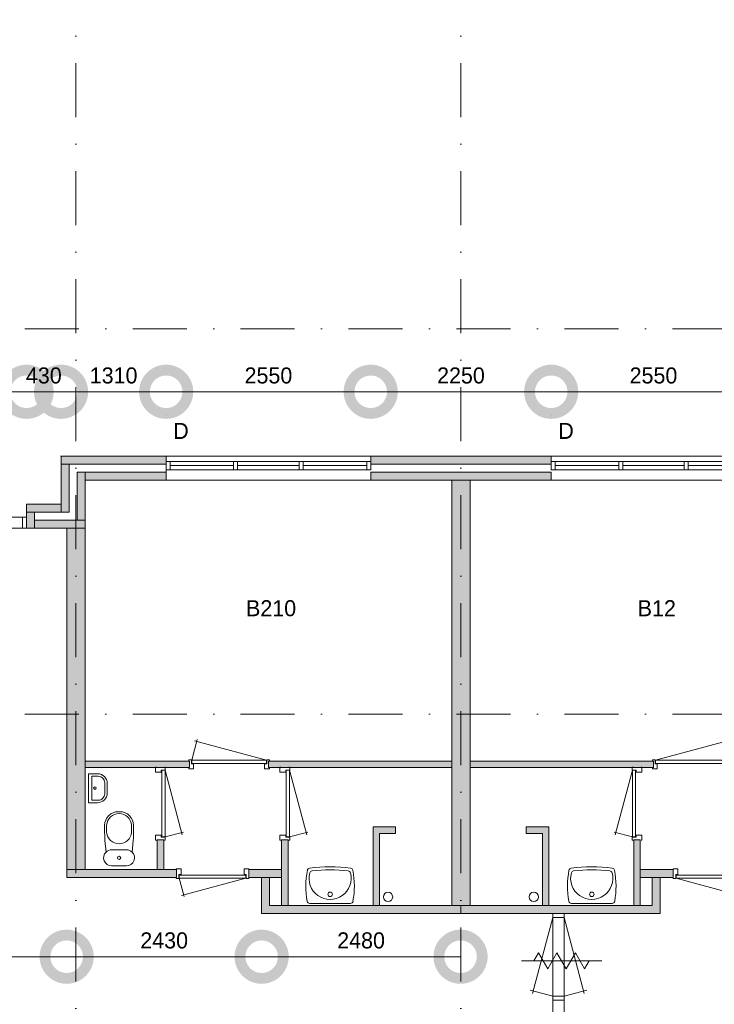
# Model space of a CAD drawing. Header units: millimetres. Extents: x -8493 to 75607, y -19302 to 56340.
# Tile 23 of 40: x 13149 to 21809, y 9078 to 21343. Entities that reach past the tile are written whole.
import ezdxf
from ezdxf.enums import TextEntityAlignment as Align

# ---------------------------------------------------------------- set-up
doc = ezdxf.new("R2010")
doc.units = ezdxf.units.MM
doc.header["$PDMODE"] = 3
doc.header["$PDSIZE"] = 1
doc.linetypes.add('DGN1', pattern=[504.6, 0, -504.6])
doc.linetypes.add('DGN4', pattern=[1345.6, 672.8, -336.4, 0, -336.4])
for name, color, linetype in [('12', 7, 'Continuous'), ('16', 7, 'Continuous'), ('17', 7, 'Continuous'), ('30', 7, 'Continuous'), ('31', 7, 'Continuous'), ('32', 7, 'Continuous'), ('33', 7, 'Continuous'), ('40', 7, 'Continuous'), ('48', 7, 'Continuous'), ('56', 7, 'Continuous'), ('58', 7, 'Continuous'), ('62', 7, 'Continuous')]:
    doc.layers.add(name, color=color, linetype=linetype)
doc.styles.add('dgn003', font='dgn003.shx')
doc.styles.get("Standard").update_dxf_attribs({"font": 'arial.ttf'})
doc.dimstyles.get("Standard").update_dxf_attribs({"dimtxt": 0.18, "dimasz": 0.18, "dimexe": 0.18, "dimexo": 0.0625, "dimgap": 0.09, "dimtad": 0, "dimtih": 1, "dimtoh": 1, "dimdec": 4, "dimzin": 0, "dimdsep": 46, "dimtxsty": 'Standard', "dimcen": 0.09, "dimadec": 0, "dimazin": 0, "dimtfac": 1, "dimtdec": 4, "dimtofl": 0, "dimtmove": 0, "dimatfit": 3, "dimfxl": 1, "dimtolj": 1, "dimtzin": 0, "dimarcsym": 0})

# ---------------------------------------------------------------- blocks, each defined once
blk = doc.blocks.new('830R1033')
at = {"layer": '33', "color": 1, "linetype": 'Continuous', "lineweight": 0}
for p, q in [((-108, 868), (-322.82, 66.28)), ((-108, 38), (-336.87, 99.32))]:
    blk.add_line(p, q, dxfattribs=at)
at = {"layer": '33', "color": 92, "linetype": 'Continuous', "lineweight": 13, "true_color": 0x00e100, "flags": 128}
for points in [[(-100, 906), (-111, 906), (-111, 871), (-61, 871), (-61, 846), (11, 846), (11, 906), (0, 906)], [(-100, 0), (-111, 0), (-111, 35), (-61, 35), (-61, 60), (11, 60), (11, 0), (0, 0)]]:
    blk.add_lwpolyline(points, dxfattribs=at)
at = {"layer": '33', "color": 2, "linetype": 'Continuous', "lineweight": 13, "true_color": 0xf0f000, "flags": 128}
blk.add_lwpolyline([(-108, 868), (-108, 38), (-68, 38), (-68, 868), (-108, 868)], dxfattribs=at)
blk = doc.blocks.new('930L0911')
at = {"layer": '33', "color": 1, "linetype": 'Continuous', "lineweight": 0}
for p, q in [((38, 98), (936.31, 338.7)), ((968, 98), (899.56, 353.44))]:
    blk.add_line(p, q, dxfattribs=at)
at = {"layer": '33', "color": 92, "linetype": 'Continuous', "lineweight": 13, "true_color": 0x00e100, "flags": 128}
for points in [[(0, 90), (0, 101), (35, 101), (35, 51), (60, 51), (60, -11), (0, -11), (0, 0)], [(1006, 90), (1006, 101), (971, 101), (971, 51), (946, 51), (946, -11), (1006, -11), (1006, 0)]]:
    blk.add_lwpolyline(points, dxfattribs=at)
at = {"layer": '33', "color": 2, "linetype": 'Continuous', "lineweight": 13, "true_color": 0xf0f000, "flags": 128}
blk.add_lwpolyline([(968, 98), (38, 98), (38, 58), (968, 58), (968, 98)], dxfattribs=at)
blk = doc.blocks.new('WT0111')
at = {"layer": '40', "color": 7, "linetype": 'Continuous', "lineweight": 0}
blk.add_line((-253, 20), (253, 20), dxfattribs=at)
at = {"layer": '40', "color": 7, "linetype": 'Continuous', "lineweight": 0, "flags": 128}
for points in [[(-286, 47, -0.090801), (-284, 432)], [(-284, 432, -0.328769), (-256, 459)], [(254, 401, -1.30637), (-254, 401)], [(-256, 459, -0.059915), (256, 459)], [(-254, 401, -0.309671), (-226, 425)], [(-226, 425, -0.052773), (226, 425)], [(226, 425, -0.309671), (254, 401)], [(256, 459, -0.328769), (284, 432)], [(284, 432, -0.090801), (286, 47)], [(-253, 20, -0.363957), (-286, 47)], [(286, 47, -0.363957), (253, 20)]]:
    blk.add_lwpolyline(points, format="xyb", dxfattribs=at)
at = {"layer": '40', "color": 7, "linetype": 'Continuous', "lineweight": 0}
blk.add_circle((0, 133), 28.1, dxfattribs=at)
blk = doc.blocks.new('830R1035')
at = {"layer": '33', "color": 1, "linetype": 'Continuous', "lineweight": 0}
for p, q in [((-868, -108), (-66.28, -322.82)), ((-38, -108), (-99.32, -336.87))]:
    blk.add_line(p, q, dxfattribs=at)
at = {"layer": '33', "color": 92, "linetype": 'Continuous', "lineweight": 13, "true_color": 0x00e100, "flags": 128}
for points in [[(-906, -100), (-906, -111), (-871, -111), (-871, -61), (-846, -61), (-846, 11), (-906, 11), (-906, 0)], [(0, -100), (0, -111), (-35, -111), (-35, -61), (-60, -61), (-60, 11), (0, 11), (0, 0)]]:
    blk.add_lwpolyline(points, dxfattribs=at)
at = {"layer": '33', "color": 2, "linetype": 'Continuous', "lineweight": 13, "true_color": 0xf0f000, "flags": 128}
blk.add_lwpolyline([(-868, -108), (-38, -108), (-38, -68), (-868, -68), (-868, -108)], dxfattribs=at)
blk = doc.blocks.new('830R1036')
at = {"layer": '33', "color": 1, "linetype": 'Continuous', "lineweight": 0}
for p, q in [((108, 868), (322.82, 66.28)), ((108, 38), (336.87, 99.32))]:
    blk.add_line(p, q, dxfattribs=at)
at = {"layer": '33', "color": 92, "linetype": 'Continuous', "lineweight": 13, "true_color": 0x00e100, "flags": 128}
for points in [[(100, 906), (111, 906), (111, 871), (61, 871), (61, 846), (-11, 846), (-11, 906), (0, 906)], [(100, 0), (111, 0), (111, 35), (61, 35), (61, 60), (-11, 60), (-11, 0), (0, 0)]]:
    blk.add_lwpolyline(points, dxfattribs=at)
at = {"layer": '33', "color": 2, "linetype": 'Continuous', "lineweight": 13, "true_color": 0xf0f000, "flags": 128}
blk.add_lwpolyline([(108, 868), (108, 38), (68, 38), (68, 868), (108, 868)], dxfattribs=at)
blk = doc.blocks.new('930L0912')
at = {"layer": '33', "color": 1, "linetype": 'Continuous', "lineweight": 0}
for p, q in [((-968, 98), (-899.56, 353.44)), ((-38, 98), (-936.31, 338.7))]:
    blk.add_line(p, q, dxfattribs=at)
at = {"layer": '33', "color": 92, "linetype": 'Continuous', "lineweight": 13, "true_color": 0x00e100, "flags": 128}
for points in [[(-1006, 90), (-1006, 101), (-971, 101), (-971, 51), (-946, 51), (-946, -11), (-1006, -11), (-1006, 0)], [(0, 90), (0, 101), (-35, 101), (-35, 51), (-60, 51), (-60, -11), (0, -11), (0, 0)]]:
    blk.add_lwpolyline(points, dxfattribs=at)
at = {"layer": '33', "color": 2, "linetype": 'Continuous', "lineweight": 13, "true_color": 0xf0f000, "flags": 128}
blk.add_lwpolyline([(-968, 98), (-38, 98), (-38, 58), (-968, 58), (-968, 98)], dxfattribs=at)
blk = doc.blocks.new('830R1037')
at = {"layer": '33', "color": 1, "linetype": 'Continuous', "lineweight": 0}
for p, q in [((108, 868), (322.82, 66.28)), ((108, 38), (336.87, 99.32))]:
    blk.add_line(p, q, dxfattribs=at)
at = {"layer": '33', "color": 92, "linetype": 'Continuous', "lineweight": 13, "true_color": 0x00e100, "flags": 128}
for points in [[(100, 906), (111, 906), (111, 871), (61, 871), (61, 846), (-11, 846), (-11, 906), (0, 906)], [(100, 0), (111, 0), (111, 35), (61, 35), (61, 60), (-11, 60), (-11, 0), (0, 0)]]:
    blk.add_lwpolyline(points, dxfattribs=at)
at = {"layer": '33', "color": 2, "linetype": 'Continuous', "lineweight": 13, "true_color": 0xf0f000, "flags": 128}
blk.add_lwpolyline([(108, 868), (108, 38), (68, 38), (68, 868), (108, 868)], dxfattribs=at)
blk = doc.blocks.new('CLOS0212')
at = {"layer": '40', "color": 7, "linetype": 'Continuous', "lineweight": 0}
for p, q in [((1, 670), (-1, 670)), ((-155, 528), (-155, 436)), ((155, 528), (155, 436)), ((92, 220), (-93, 220))]:
    blk.add_line(p, q, dxfattribs=at)
at = {"layer": '40', "color": 7, "linetype": 'Continuous', "lineweight": 0, "flags": 128}
for points in [[(176, 338), (162, 192), (162, 192, -0.674333), (92, 20), (92, 20), (-93, 20), (-93, 20, -0.674333), (-162, 192), (-162, 192), (-176, 338), (-176, 338, -0.023285), (-180, 431), (-180, 431), (-180, 525), (-180, 525, -0.414214), (-10, 695), (-10, 695), (10, 695), (10, 695, -0.414214), (180, 525), (180, 525), (180, 431), (180, 431, -0.023285), (176, 338)], [(-155, 528, -0.917521), (155, 528)], [(155, 437, -0.917514), (-155, 437)]]:
    blk.add_lwpolyline(points, format="xyb", dxfattribs=at)
at = {"layer": '40', "color": 7, "linetype": 'Continuous', "lineweight": 0}
blk.add_circle((0, 120), 20, dxfattribs=at)
for centre, start, end in [((-93, 120), 90, 134.0273), ((92, 120), 45.9727, 90)]:
    blk.add_arc(centre, 100, start, end, dxfattribs=at)
blk = doc.blocks.new('FT0112')
at = {"layer": '40', "color": 7, "linetype": 'Continuous', "lineweight": 0}
for p, q in [((20, -180), (20, 180)), ((65, -149), (65, 149)), ((65, 149), (144, 149)), ((135, -180), (20, -180))]:
    blk.add_line(p, q, dxfattribs=at)
at = {"layer": '40', "color": 7, "linetype": 'Continuous', "lineweight": 0, "flags": 128}
for points in [[(20, 180), (135, 180)], [(224, 69), (224, -69)], [(255, 60), (255, -60)], [(144, -149), (65, -149)]]:
    blk.add_lwpolyline(points, dxfattribs=at)
for points in [[(255, -60, -0.414214), (135, -180)], [(224, -69, -0.414214), (144, -149)]]:
    blk.add_lwpolyline(points, format="xyb", dxfattribs=at)
at = {"layer": '40', "color": 7, "linetype": 'Continuous', "lineweight": 0}
blk.add_circle((101, 1), 15.1, dxfattribs=at)
for centre, radius in [((135, 60), 120), ((144, 69), 80)]:
    blk.add_arc(centre, radius, 0, 90, dxfattribs=at)
blk = doc.blocks.new('WT0112')
at = {"layer": '40', "color": 7, "linetype": 'Continuous', "lineweight": 0}
blk.add_line((253, 20), (-253, 20), dxfattribs=at)
blk.add_circle((0, 133), 28.1, dxfattribs=at)
for centre, radius, start, end in [((766, 236), 1068, 169.4486, 190.2017), ((-252, 426), 33, 96.8575, 169.6545), ((0, 332), 263, 164.8667, 15.1333), ((0, -1669), 2144, 83.1425, 96.8575), ((-222, 392), 33, 96.0418, 164.8667), ((0, -1707), 2144, 83.9582, 96.0418), ((222, 392), 33, 15.1333, 83.9582), ((252, 426), 33, 10.3455, 83.1425), ((-766, 236), 1068, 349.7983, 10.5514), ((-253, 53), 33, 190.0027, 270), ((253, 53), 33, 270, 349.9973)]:
    blk.add_arc(centre, radius, start, end, dxfattribs=at)
blk = doc.blocks.new('830R1038')
at = {"layer": '33', "color": 1, "linetype": 'Continuous', "lineweight": 0}
for p, q in [((38, -108), (99.32, -336.87)), ((868, -108), (66.28, -322.82))]:
    blk.add_line(p, q, dxfattribs=at)
at = {"layer": '33', "color": 92, "linetype": 'Continuous', "lineweight": 13, "true_color": 0x00e100, "flags": 128}
for points in [[(0, -100), (0, -111), (35, -111), (35, -61), (60, -61), (60, 11), (0, 11), (0, 0)], [(906, -100), (906, -111), (871, -111), (871, -61), (846, -61), (846, 11), (906, 11), (906, 0)]]:
    blk.add_lwpolyline(points, dxfattribs=at)
at = {"layer": '33', "color": 2, "linetype": 'Continuous', "lineweight": 13, "true_color": 0xf0f000, "flags": 128}
blk.add_lwpolyline([(868, -108), (38, -108), (38, -68), (868, -68), (868, -108)], dxfattribs=at)
blk = doc.blocks.new('_DotSmall')
at = {"color": 0, "linetype": 'ByBlock', "const_width": 0.5}
blk.add_lwpolyline([(-0.0625, 0, 1), (0.0625, 0, 1)], format="xyb", close=True, dxfattribs=at)
blk = doc.blocks.new('*D3764')
at = {"layer": '58', "color": 3, "linetype": 'Continuous', "lineweight": 0, "transparency": 16777216}
blk.add_line((22325, 16708), (19775, 16708), dxfattribs=at)
at = {"layer": 'Defpoints', "color": 0, "linetype": 'Continuous', "transparency": 16777216}
for p in [(19775, 16708), (19775, 15908), (22325, 15908)]:
    blk.add_point(p, dxfattribs=at)
at = {"layer": '58', "color": 3, "linetype": 'Continuous', "lineweight": 0, "transparency": 16777216, "xscale": 1080, "yscale": 1080, "zscale": 1080, "rotation": 180}
blk.add_blockref('_DotSmall', (19775, 16708), dxfattribs=at)
at = {"layer": '58', "color": 3, "linetype": 'Continuous', "lineweight": 0, "transparency": 16777216, "xscale": 1080, "yscale": 1080, "zscale": 1080}
blk.add_blockref('_DotSmall', (22325, 16708), dxfattribs=at)
at = {"layer": '58', "color": 3, "linetype": 'Continuous', "lineweight": 0, "transparency": 16777216, "insert": (21050, 16910), "char_height": 200, "attachment_point": 5, "style": 'dgn003'}
blk.add_mtext('\\A1;2550', dxfattribs=at)
blk = doc.blocks.new('*D3765')
at = {"layer": '58', "color": 3, "linetype": 'Continuous', "lineweight": 0, "transparency": 16777216}
blk.add_line((17525, 16708), (19775, 16708), dxfattribs=at)
at = {"layer": 'Defpoints', "color": 0, "linetype": 'Continuous', "transparency": 16777216}
for p in [(19775, 16708), (17525, 15908), (19775, 15908)]:
    blk.add_point(p, dxfattribs=at)
at = {"layer": '58', "color": 3, "linetype": 'Continuous', "lineweight": 0, "transparency": 16777216, "xscale": 1080, "yscale": 1080, "zscale": 1080, "rotation": 180}
blk.add_blockref('_DotSmall', (17525, 16708), dxfattribs=at)
at = {"layer": '58', "color": 3, "linetype": 'Continuous', "lineweight": 0, "transparency": 16777216, "xscale": 1080, "yscale": 1080, "zscale": 1080}
blk.add_blockref('_DotSmall', (19775, 16708), dxfattribs=at)
at = {"layer": '58', "color": 3, "linetype": 'Continuous', "lineweight": 0, "transparency": 16777216, "insert": (18650, 16910), "char_height": 200, "attachment_point": 5, "style": 'dgn003'}
blk.add_mtext('\\A1;2250', dxfattribs=at)
blk = doc.blocks.new('*D3766')
at = {"layer": '58', "color": 3, "linetype": 'Continuous', "lineweight": 0, "transparency": 16777216}
blk.add_line((14975, 16708), (17525, 16708), dxfattribs=at)
at = {"layer": 'Defpoints', "color": 0, "linetype": 'Continuous', "transparency": 16777216}
for p in [(17525, 16708), (14975, 15908), (17525, 15908)]:
    blk.add_point(p, dxfattribs=at)
at = {"layer": '58', "color": 3, "linetype": 'Continuous', "lineweight": 0, "transparency": 16777216, "xscale": 1080, "yscale": 1080, "zscale": 1080, "rotation": 180}
blk.add_blockref('_DotSmall', (14975, 16708), dxfattribs=at)
at = {"layer": '58', "color": 3, "linetype": 'Continuous', "lineweight": 0, "transparency": 16777216, "xscale": 1080, "yscale": 1080, "zscale": 1080}
blk.add_blockref('_DotSmall', (17525, 16708), dxfattribs=at)
at = {"layer": '58', "color": 3, "linetype": 'Continuous', "lineweight": 0, "transparency": 16777216, "insert": (16250, 16910), "char_height": 200, "attachment_point": 5, "style": 'dgn003'}
blk.add_mtext('\\A1;2550', dxfattribs=at)
blk = doc.blocks.new('*D3767')
at = {"layer": '58', "color": 3, "linetype": 'Continuous', "lineweight": 0, "transparency": 16777216}
blk.add_line((13665, 16708), (14975, 16708), dxfattribs=at)
at = {"layer": 'Defpoints', "color": 0, "linetype": 'Continuous', "transparency": 16777216}
for p in [(14975, 16708), (13665, 15908), (14975, 15908)]:
    blk.add_point(p, dxfattribs=at)
at = {"layer": '58', "color": 3, "linetype": 'Continuous', "lineweight": 0, "transparency": 16777216, "xscale": 1080, "yscale": 1080, "zscale": 1080, "rotation": 180}
blk.add_blockref('_DotSmall', (13665, 16708), dxfattribs=at)
at = {"layer": '58', "color": 3, "linetype": 'Continuous', "lineweight": 0, "transparency": 16777216, "xscale": 1080, "yscale": 1080, "zscale": 1080}
blk.add_blockref('_DotSmall', (14975, 16708), dxfattribs=at)
at = {"layer": '58', "color": 3, "linetype": 'Continuous', "lineweight": 0, "transparency": 16777216, "insert": (14320, 16910), "char_height": 200, "attachment_point": 5, "style": 'dgn003'}
blk.add_mtext('\\A1;1310', dxfattribs=at)
blk = doc.blocks.new('*D3768')
at = {"layer": '58', "color": 3, "linetype": 'Continuous', "lineweight": 0, "transparency": 16777216}
for p, q in [((13235, 16708), (12155, 16708)), ((13235, 16708), (13665, 16708)), ((13665, 16708), (14745, 16708))]:
    blk.add_line(p, q, dxfattribs=at)
at = {"layer": 'Defpoints', "color": 0, "linetype": 'Continuous', "transparency": 16777216}
for p in [(13665, 16708), (13235, 15308), (13665, 15308)]:
    blk.add_point(p, dxfattribs=at)
at = {"layer": '58', "color": 3, "linetype": 'Continuous', "lineweight": 0, "transparency": 16777216, "xscale": 1080, "yscale": 1080, "zscale": 1080}
blk.add_blockref('_DotSmall', (13235, 16708), dxfattribs=at)
at = {"layer": '58', "color": 3, "linetype": 'Continuous', "lineweight": 0, "transparency": 16777216, "xscale": 1080, "yscale": 1080, "zscale": 1080, "rotation": 180}
blk.add_blockref('_DotSmall', (13665, 16708), dxfattribs=at)
at = {"layer": '58', "color": 3, "linetype": 'Continuous', "lineweight": 0, "transparency": 16777216, "insert": (13450, 16910), "char_height": 200, "attachment_point": 5, "style": 'dgn003'}
blk.add_mtext('\\A1;430', dxfattribs=at)
blk = doc.blocks.new('*D3769')
at = {"layer": '58', "color": 3, "linetype": 'Continuous', "lineweight": 0, "transparency": 16777216}
blk.add_line((11535, 16708), (13235, 16708), dxfattribs=at)
at = {"layer": 'Defpoints', "color": 0, "linetype": 'Continuous', "transparency": 16777216}
for p in [(13235, 16708), (11535, 15308), (13235, 15308)]:
    blk.add_point(p, dxfattribs=at)
at = {"layer": '58', "color": 3, "linetype": 'Continuous', "lineweight": 0, "transparency": 16777216, "xscale": 1080, "yscale": 1080, "zscale": 1080, "rotation": 180}
blk.add_blockref('_DotSmall', (11535, 16708), dxfattribs=at)
at = {"layer": '58', "color": 3, "linetype": 'Continuous', "lineweight": 0, "transparency": 16777216, "xscale": 1080, "yscale": 1080, "zscale": 1080}
blk.add_blockref('_DotSmall', (13235, 16708), dxfattribs=at)
at = {"layer": '58', "color": 3, "linetype": 'Continuous', "lineweight": 0, "transparency": 16777216, "insert": (12385, 16910), "char_height": 200, "attachment_point": 5, "style": 'dgn003'}
blk.add_mtext('\\A1;1700', dxfattribs=at)
blk = doc.blocks.new('*D3779')
at = {"layer": '58', "color": 3, "linetype": 'Continuous', "lineweight": 0, "transparency": 16777216}
blk.add_line((13735, 9671), (11535, 9671), dxfattribs=at)
at = {"layer": 'Defpoints', "color": 0, "linetype": 'Continuous', "transparency": 16777216}
for p in [(11535, 10586), (13735, 10586), (11535, 9671)]:
    blk.add_point(p, dxfattribs=at)
at = {"layer": '58', "color": 3, "linetype": 'Continuous', "lineweight": 0, "transparency": 16777216, "xscale": 1080, "yscale": 1080, "zscale": 1080, "rotation": 180}
blk.add_blockref('_DotSmall', (11535, 9671), dxfattribs=at)
at = {"layer": '58', "color": 3, "linetype": 'Continuous', "lineweight": 0, "transparency": 16777216, "xscale": 1080, "yscale": 1080, "zscale": 1080}
blk.add_blockref('_DotSmall', (13735, 9671), dxfattribs=at)
at = {"layer": '58', "color": 3, "linetype": 'Continuous', "lineweight": 0, "transparency": 16777216, "insert": (12635, 9873), "char_height": 200, "attachment_point": 5, "style": 'dgn003'}
blk.add_mtext('\\A1;2200', dxfattribs=at)
blk = doc.blocks.new('*D3780')
at = {"layer": '58', "color": 3, "linetype": 'Continuous', "lineweight": 0, "transparency": 16777216}
blk.add_line((16165, 9671), (13735, 9671), dxfattribs=at)
at = {"layer": 'Defpoints', "color": 0, "linetype": 'Continuous', "transparency": 16777216}
for p in [(13735, 10021), (16165, 10021), (13735, 9671)]:
    blk.add_point(p, dxfattribs=at)
at = {"layer": '58', "color": 3, "linetype": 'Continuous', "lineweight": 0, "transparency": 16777216, "xscale": 1080, "yscale": 1080, "zscale": 1080, "rotation": 180}
blk.add_blockref('_DotSmall', (13735, 9671), dxfattribs=at)
at = {"layer": '58', "color": 3, "linetype": 'Continuous', "lineweight": 0, "transparency": 16777216, "xscale": 1080, "yscale": 1080, "zscale": 1080}
blk.add_blockref('_DotSmall', (16165, 9671), dxfattribs=at)
at = {"layer": '58', "color": 3, "linetype": 'Continuous', "lineweight": 0, "transparency": 16777216, "insert": (14950, 9873), "char_height": 200, "attachment_point": 5, "style": 'dgn003'}
blk.add_mtext('\\A1;2430', dxfattribs=at)
blk = doc.blocks.new('*D3781')
at = {"layer": '58', "color": 3, "linetype": 'Continuous', "lineweight": 0, "transparency": 16777216}
blk.add_line((18645, 9671), (16165, 9671), dxfattribs=at)
at = {"layer": 'Defpoints', "color": 0, "linetype": 'Continuous', "transparency": 16777216}
for p in [(16165, 10008), (18645, 10008), (16165, 9671)]:
    blk.add_point(p, dxfattribs=at)
at = {"layer": '58', "color": 3, "linetype": 'Continuous', "lineweight": 0, "transparency": 16777216, "xscale": 1080, "yscale": 1080, "zscale": 1080, "rotation": 180}
blk.add_blockref('_DotSmall', (16165, 9671), dxfattribs=at)
at = {"layer": '58', "color": 3, "linetype": 'Continuous', "lineweight": 0, "transparency": 16777216, "xscale": 1080, "yscale": 1080, "zscale": 1080}
blk.add_blockref('_DotSmall', (18645, 9671), dxfattribs=at)
at = {"layer": '58', "color": 3, "linetype": 'Continuous', "lineweight": 0, "transparency": 16777216, "insert": (17405, 9873), "char_height": 200, "attachment_point": 5, "style": 'dgn003'}
blk.add_mtext('\\A1;2480', dxfattribs=at)
blk = doc.blocks.new('79B1038')
at = {"layer": '12', "color": 7, "linetype": 'Continuous', "lineweight": 0}
blk.add_line((500.48, 0), (-500.5, 0), dxfattribs=at)
at = {"layer": '12', "color": 92, "linetype": 'Continuous', "lineweight": 0, "true_color": 0x00e100}
for p, q in [((-343.72, 0), (-285.98, 100.02)), ((-285.98, 100.02), (-171.88, -97.62)), ((-171.88, -97.62), (-57.68, 100.18)), ((-57.68, 100.18), (58, -100.18)), ((58, -100.18), (173.68, 100.18)), ((173.68, 100.18), (287.88, -97.62)), ((287.88, -97.62), (344.24, 0))]:
    blk.add_line(p, q, dxfattribs=at)

msp = doc.modelspace()

# ---------------------------------------------------------------- hatches: boundary and pattern name
at = {"layer": '16'}
msp.add_hatch(color=7, dxfattribs=at).paths.add_polyline_path([(17524.76, 15807.77), (19774.76, 15807.77), (19774.76, 15907.77), (17524.76, 15907.77)])
at = {"layer": '62'}
for color, points in [(7, [(13664.76, 15907.77), (14974.76, 15907.77), (14974.76, 15807.77), (13664.76, 15807.77)]), (7, [(13664.76, 15807.77), (13764.76, 15807.77), (13764.76, 15207.77), (13664.76, 15207.77)]), (9, [(13864.76, 15707.77), (13964.76, 15707.77), (13964.76, 15107.77), (13864.76, 15107.77)]), (9, [(13964.76, 15707.77), (14974.76, 15707.77), (14974.76, 15607.77), (13964.76, 15607.77)]), (9, [(17524.76, 15607.77), (19774.76, 15607.77), (19774.76, 15707.77), (17524.76, 15707.77)]), (9, [(18534.76, 15607.77), (18764.76, 15607.77), (18764.76, 10307.77), (18534.76, 10307.77)]), (7, [(13234.76, 15307.77), (13664.76, 15307.77), (13664.76, 15207.77), (13234.76, 15207.77)]), (7, [(13334.76, 15207.77), (13234.76, 15207.77), (13234.76, 15007.77), (13334.76, 15007.77)]), (7, [(13334.76, 15107.77), (13964.76, 15107.77), (13964.76, 15007.77), (13334.76, 15007.77)]), (7, [(13734.76, 15007.77), (13964.76, 15007.77), (13964.76, 10757.77), (13734.76, 10757.77)]), (9, [(15264.76, 12027.77), (13964.76, 12027.77), (13964.76, 12107.77), (15264.76, 12107.77)]), (9, [(18534.76, 12027.77), (16249.76, 12027.77), (16249.76, 12107.77), (18534.76, 12107.77)]), (9, [(18764.76, 12027.77), (21049.76, 12027.77), (21049.76, 12107.77), (18764.76, 12107.77)]), (9, [(17834.76, 11207.77), (17834.76, 11287.77), (17554.76, 11287.77), (17554.76, 10307.77), (17634.76, 10307.77), (17634.76, 11207.77)]), (9, [(19464.76, 11207.77), (19464.76, 11287.77), (19744.76, 11287.77), (19744.76, 10307.77), (19664.76, 10307.77), (19664.76, 11207.77)]), (9, [(14944.76, 11127.77), (14864.76, 11127.77), (14864.76, 10757.77), (14944.76, 10757.77)]), (9, [(16494.76, 11127.77), (16414.76, 11127.77), (16414.76, 10307.77), (16494.76, 10307.77)]), (9, [(20804.76, 11127.77), (20884.76, 11127.77), (20884.76, 10307.77), (20804.76, 10307.77)]), (7, [(15104.76, 10757.77), (13734.76, 10757.77), (13734.76, 10657.77), (15104.76, 10657.77)]), (7, [(16414.76, 10757.77), (16004.76, 10757.77), (16004.76, 10657.77), (16414.76, 10657.77)]), (7, [(20884.76, 10757.77), (21294.76, 10757.77), (21294.76, 10657.77), (20884.76, 10657.77)]), (7, [(18649.76, 10207.77), (18649.76, 10307.77), (16264.76, 10307.77), (16264.76, 10657.77), (16164.76, 10657.77), (16164.76, 10207.77)]), (7, [(18649.76, 10207.77), (18649.76, 10307.77), (21034.76, 10307.77), (21034.76, 10657.77), (21134.76, 10657.77), (21134.76, 10207.77)])]:
    msp.add_hatch(color=color, dxfattribs=at).paths.add_polyline_path(points)

# ---------------------------------------------------------------- linework, layer by layer
at = {"layer": '16', "color": 92, "linetype": 'Continuous', "lineweight": 0, "true_color": 0x00e100, "flags": 128}
for points in [[(17524.76, 15807.77), (19774.76, 15807.77), (19774.76, 15907.77), (17524.76, 15907.77), (17524.76, 15807.77)], [(17524.76, 15607.77), (19774.76, 15607.77), (19774.76, 15707.77), (17524.76, 15707.77), (17524.76, 15607.77)], [(13964.76, 12027.77), (15264.76, 12027.77), (15264.76, 12107.77), (13964.76, 12107.77), (13964.76, 12027.77)], [(16249.76, 12027.77), (18534.76, 12027.77), (18534.76, 12107.77), (16249.76, 12107.77), (16249.76, 12027.77)], [(21049.76, 12027.77), (18764.76, 12027.77), (18764.76, 12107.77), (21049.76, 12107.77), (21049.76, 12027.77)], [(17634.76, 10307.77), (17634.76, 11207.77), (17834.76, 11207.77), (17834.76, 11287.77), (17554.76, 11287.77), (17554.76, 10307.77), (17634.76, 10307.77)], [(19664.76, 10307.77), (19664.76, 11207.77), (19464.76, 11207.77), (19464.76, 11287.77), (19744.76, 11287.77), (19744.76, 10307.77), (19664.76, 10307.77)], [(14944.76, 10757.77), (14864.76, 10757.77), (14864.76, 11127.77), (14944.76, 11127.77), (14944.76, 10757.77)], [(16494.76, 10307.77), (16414.76, 10307.77), (16414.76, 11127.77), (16494.76, 11127.77), (16494.76, 10307.77)], [(20804.76, 10307.77), (20884.76, 10307.77), (20884.76, 11127.77), (20804.76, 11127.77), (20804.76, 10307.77)], [(15104.76, 10657.77), (13734.76, 10657.77), (13734.76, 10757.77), (15104.76, 10757.77), (15104.76, 10657.77)], [(16414.76, 10657.77), (16004.76, 10657.77), (16004.76, 10757.77), (16414.76, 10757.77), (16414.76, 10657.77)], [(20884.76, 10657.77), (21294.76, 10657.77), (21294.76, 10757.77), (20884.76, 10757.77), (20884.76, 10657.77)], [(18649.76, 10207.77), (16164.76, 10207.77), (16164.76, 10657.77), (16264.76, 10657.77), (16264.76, 10307.77), (18649.76, 10307.77), (18649.76, 10207.77)], [(18649.76, 10207.77), (21134.76, 10207.77), (21134.76, 10657.77), (21034.76, 10657.77), (21034.76, 10307.77), (18649.76, 10307.77), (18649.76, 10207.77)]]:
    msp.add_lwpolyline(points, dxfattribs=at)
at = {"layer": '16', "color": 7, "linetype": 'Continuous', "lineweight": 0, "flags": 128}
msp.add_lwpolyline([(17524.76, 15807.77), (19774.76, 15807.77), (19774.76, 15907.77), (17524.76, 15907.77), (17524.76, 15807.77)], dxfattribs=at)
at = {"layer": '17', "color": 92, "linetype": 'Continuous', "lineweight": 0, "true_color": 0x00e100}
for p, q in [((14974.76, 15907.77), (13664.76, 15907.77)), ((13664.76, 15307.77), (13664.76, 15907.77)), ((14974.76, 15607.77), (14974.76, 15907.77)), ((14974.76, 15807.77), (13764.76, 15807.77)), ((13764.76, 15207.77), (13764.76, 15807.77)), ((13864.76, 15107.77), (13864.76, 15707.77)), ((14974.76, 15707.77), (13864.76, 15707.77)), ((14974.76, 15607.77), (13964.76, 15607.77)), ((13964.76, 15007.77), (13964.76, 15607.77)), ((13664.76, 15307.77), (13234.76, 15307.77)), ((13234.76, 15007.77), (13234.76, 15307.77)), ((13764.76, 15207.77), (13334.76, 15207.77)), ((13334.76, 15107.77), (13334.76, 15207.77)), ((13864.76, 15107.77), (13334.76, 15107.77)), ((13964.76, 15007.77), (13234.76, 15007.77))]:
    msp.add_line(p, q, dxfattribs=at)
at = {"layer": '17', "color": 92, "linetype": 'Continuous', "lineweight": 0, "true_color": 0x00e100, "flags": 128}
for points in [[(18534.76, 10307.77), (18764.76, 10307.77), (18764.76, 15607.77), (18534.76, 15607.77), (18534.76, 10307.77)], [(13964.76, 10757.77), (13734.76, 10757.77), (13734.76, 15007.77), (13964.76, 15007.77), (13964.76, 10757.77)]]:
    msp.add_lwpolyline(points, dxfattribs=at)
at = {"layer": '30', "color": 3, "linetype": 'Continuous', "lineweight": 0}
for p, q in [((17524.76, 15907.77), (14974.76, 15907.77)), ((19774.76, 15907.77), (22324.76, 15907.77)), ((17524.76, 15607.77), (14974.76, 15607.77)), ((19774.76, 15607.77), (22324.76, 15607.77))]:
    msp.add_line(p, q, dxfattribs=at)
at = {"layer": '31', "color": 3, "linetype": 'Continuous', "lineweight": 0}
for p, q in [((19794.76, 8607.77), (19794.76, 10207.77)), ((19934.76, 8607.77), (19934.76, 10207.77))]:
    msp.add_line(p, q, dxfattribs=at)
at = {"layer": '32', "color": 3, "linetype": 'Continuous', "lineweight": 0}
for p, q in [((17474.76, 15837.77), (14974.76, 15837.77)), ((17474.76, 15737.77), (17474.76, 15837.77)), ((19824.76, 15837.77), (22324.76, 15837.77)), ((19824.76, 15737.77), (19824.76, 15837.77)), ((15816.42, 15787.77), (15024.76, 15787.77)), ((15024.76, 15737.77), (17474.76, 15737.77)), ((16633.09, 15787.77), (15866.42, 15787.77)), ((17474.76, 15787.77), (16683.09, 15787.77)), ((19824.76, 15787.77), (20616.43, 15787.77)), ((22274.76, 15737.77), (19824.76, 15737.77)), ((20666.43, 15787.77), (21433.1, 15787.77)), ((21483.1, 15787.77), (22274.76, 15787.77)), ((11534.76, 15146.77), (13234.76, 15146.77)), ((11534.76, 15007.77), (13234.76, 15007.77))]:
    msp.add_line(p, q, dxfattribs=at)
at = {"layer": '32', "color": 3, "linetype": 'Continuous', "lineweight": 0, "flags": 128}
for points in [[(15024.76, 15837.77), (14974.76, 15837.77), (14974.76, 15737.77), (15024.76, 15737.77), (15024.76, 15837.77)], [(15866.42, 15837.77), (15816.42, 15837.77), (15816.42, 15737.77), (15866.42, 15737.77), (15866.42, 15837.77)], [(16683.09, 15837.77), (16633.09, 15837.77), (16633.09, 15737.77), (16683.09, 15737.77), (16683.09, 15837.77)], [(17524.76, 15837.77), (17474.76, 15837.77), (17474.76, 15737.77), (17524.76, 15737.77), (17524.76, 15837.77)], [(19774.76, 15837.77), (19824.76, 15837.77), (19824.76, 15737.77), (19774.76, 15737.77), (19774.76, 15837.77)], [(20616.43, 15837.77), (20666.43, 15837.77), (20666.43, 15737.77), (20616.43, 15737.77), (20616.43, 15837.77)], [(21433.1, 15837.77), (21483.1, 15837.77), (21483.1, 15737.77), (21433.1, 15737.77), (21433.1, 15837.77)], [(13234.76, 15146.77), (13184.76, 15146.77), (13184.76, 15007.77), (13234.76, 15007.77), (13234.76, 15146.77)], [(19795.76, 10157.77), (19795.76, 10207.77), (19934.76, 10207.77), (19934.76, 10157.77), (19795.76, 10157.77)], [(19795.76, 9127.77), (19795.76, 9177.77), (19934.76, 9177.77), (19934.76, 9127.77), (19795.76, 9127.77)]]:
    msp.add_lwpolyline(points, dxfattribs=at)
at = {"layer": '33', "color": 1, "linetype": 'Continuous', "lineweight": 0}
for p, q in [((19795.76, 10157.77), (19542.83, 9213.83)), ((19934.76, 10157.77), (20187.69, 9213.83)), ((19795.76, 9177.77), (19512.43, 9253.69)), ((19934.76, 9177.77), (20218.09, 9253.69))]:
    msp.add_line(p, q, dxfattribs=at)
at = {"layer": '40', "color": 3, "linetype": 'Continuous', "lineweight": 0}
for centre in [(17741.52, 10416.37), (19558, 10416.37)]:
    msp.add_circle(centre, 57.46, dxfattribs=at)
at = {"layer": '56', "color": 3, "linetype": 'DGN4', "lineweight": 0}
for p, q in [((13849.76, 50407.77), (13849.76, 1494.98)), ((18649.76, 50407.77), (18649.76, 1494.98)), ((51564.76, 17492.77), (-3435.24, 17492.77)), ((51564.76, 12692.77), (-3435.24, 12692.77))]:
    msp.add_line(p, q, dxfattribs=at)
at = {"layer": '58', "color": 3, "linetype": 'DGN1', "lineweight": 0}
for p, q in [((13664.76, 15907.77), (13664.76, 16707.77)), ((14974.76, 15907.77), (14974.76, 16707.77)), ((17524.76, 15907.77), (17524.76, 16707.77)), ((19774.76, 15907.77), (19774.76, 16707.77))]:
    msp.add_line(p, q, dxfattribs=at)
at = {"layer": '62', "color": 7, "linetype": 'Continuous', "lineweight": 0, "flags": 128}
for points in [[(13664.76, 15907.77), (14974.76, 15907.77), (14974.76, 15807.77), (13664.76, 15807.77), (13664.76, 15907.77)], [(13664.76, 15807.77), (13764.76, 15807.77), (13764.76, 15207.77), (13664.76, 15207.77), (13664.76, 15807.77)], [(13234.76, 15307.77), (13664.76, 15307.77), (13664.76, 15207.77), (13234.76, 15207.77), (13234.76, 15307.77)], [(13334.76, 15207.77), (13234.76, 15207.77), (13234.76, 15007.77), (13334.76, 15007.77), (13334.76, 15207.77)], [(13334.76, 15107.77), (13964.76, 15107.77), (13964.76, 15007.77), (13334.76, 15007.77), (13334.76, 15107.77)], [(13734.76, 15007.77), (13964.76, 15007.77), (13964.76, 10757.77), (13734.76, 10757.77), (13734.76, 15007.77)], [(15104.76, 10757.77), (13734.76, 10757.77), (13734.76, 10657.77), (15104.76, 10657.77), (15104.76, 10757.77)], [(16414.76, 10757.77), (16004.76, 10757.77), (16004.76, 10657.77), (16414.76, 10657.77), (16414.76, 10757.77)], [(20884.76, 10757.77), (21294.76, 10757.77), (21294.76, 10657.77), (20884.76, 10657.77), (20884.76, 10757.77)], [(18649.76, 10207.77), (18649.76, 10307.77), (16264.76, 10307.77), (16264.76, 10657.77), (16164.76, 10657.77), (16164.76, 10207.77), (18649.76, 10207.77)], [(18649.76, 10207.77), (18649.76, 10307.77), (21034.76, 10307.77), (21034.76, 10657.77), (21134.76, 10657.77), (21134.76, 10207.77), (18649.76, 10207.77)]]:
    msp.add_lwpolyline(points, dxfattribs=at)
at = {"layer": '62', "color": 9, "linetype": 'Continuous', "lineweight": 0, "flags": 128}
for points in [[(13864.76, 15707.77), (13964.76, 15707.77), (13964.76, 15107.77), (13864.76, 15107.77), (13864.76, 15707.77)], [(13964.76, 15707.77), (14974.76, 15707.77), (14974.76, 15607.77), (13964.76, 15607.77), (13964.76, 15707.77)], [(17524.76, 15607.77), (19774.76, 15607.77), (19774.76, 15707.77), (17524.76, 15707.77), (17524.76, 15607.77)], [(18534.76, 15607.77), (18764.76, 15607.77), (18764.76, 10307.77), (18534.76, 10307.77), (18534.76, 15607.77)], [(15264.76, 12027.77), (13964.76, 12027.77), (13964.76, 12107.77), (15264.76, 12107.77), (15264.76, 12027.77)], [(18534.76, 12027.77), (16249.76, 12027.77), (16249.76, 12107.77), (18534.76, 12107.77), (18534.76, 12027.77)], [(18764.76, 12027.77), (21049.76, 12027.77), (21049.76, 12107.77), (18764.76, 12107.77), (18764.76, 12027.77)], [(17834.76, 11207.77), (17834.76, 11287.77), (17554.76, 11287.77), (17554.76, 10307.77), (17634.76, 10307.77), (17634.76, 11207.77), (17834.76, 11207.77)], [(19464.76, 11207.77), (19464.76, 11287.77), (19744.76, 11287.77), (19744.76, 10307.77), (19664.76, 10307.77), (19664.76, 11207.77), (19464.76, 11207.77)], [(14944.76, 11127.77), (14864.76, 11127.77), (14864.76, 10757.77), (14944.76, 10757.77), (14944.76, 11127.77)], [(16494.76, 11127.77), (16414.76, 11127.77), (16414.76, 10307.77), (16494.76, 10307.77), (16494.76, 11127.77)], [(20804.76, 11127.77), (20884.76, 11127.77), (20884.76, 10307.77), (20804.76, 10307.77), (20804.76, 11127.77)]]:
    msp.add_lwpolyline(points, dxfattribs=at)

# ---------------------------------------------------------------- block references
at = {"color": 7, "linetype": 'Continuous', "lineweight": 0}
for name, p in [('930L0912', (16262.99, 12021.8)), ('930L0911', (21036.53, 12021.8)), ('830R1037', (14853.16, 11124.68)), ('830R1036', (16404.58, 11124.69)), ('830R1033', (20894.94, 11124.69)), ('FT0112', (13985.19, 11769.81)), ('CLOS0212', (14388.27, 10782.67)), ('WT0112', (17018.9, 10315.63)), ('WT0111', (20280.62, 10315.63)), ('830R1038', (15100.05, 10755.87)), ('830R1035', (22199.47, 10755.87)), ('79B1038', (19903.92, 9619.67))]:
    msp.add_blockref(name, p, dxfattribs=at)

# ---------------------------------------------------------------- texts
at = {"layer": '48', "color": 7, "linetype": 'Continuous', "lineweight": 0, "style": 'dgn003'}
for s, p in [('D', (15159.77, 16221.07)), ('D', (19959.77, 16221.07)), ('B210', (16283.16, 14011.98)), ('B12', (21091.76, 14011.98))]:
    msp.add_text(s, height=200, dxfattribs=at).set_placement(p, align=Align.MIDDLE_CENTER)

# ---------------------------------------------------------------- dimensions: what is measured, and where the dimension line sits
at = {"layer": '58', "color": 3, "linetype": 'Continuous', "lineweight": 0}
for base, p1, p2, picture, middle in [((13234.76, 16707.77), (11534.76, 15307.77), (13234.76, 15307.77), '*D3769', (12384.76, 16909.88)), ((13664.76, 16707.77), (13234.76, 15307.77), (13664.76, 15307.77), '*D3768', (13449.76, 16909.95)), ((14974.76, 16707.77), (13664.76, 15907.77), (14974.76, 15907.77), '*D3767', (14319.76, 16909.95)), ((17524.76, 16707.77), (14974.76, 15907.77), (17524.76, 15907.77), '*D3766', (16249.76, 16909.88)), ((19774.76, 16707.77), (17524.76, 15907.77), (19774.76, 15907.77), '*D3765', (18649.76, 16909.88)), ((19774.76, 16707.77), (22324.76, 15907.77), (19774.76, 15907.77), '*D3764', (21049.76, 16909.88)), ((11534.76, 9670.73), (13734.76, 10585.95), (11534.76, 10585.95), '*D3779', (12634.76, 9872.84)), ((13734.76, 9670.73), (16164.76, 10020.6), (13734.76, 10020.6), '*D3780', (14949.76, 9872.91)), ((16164.76, 9670.73), (18644.76, 10007.64), (16164.76, 10007.64), '*D3781', (17404.76, 9872.84))]:
    dim = msp.add_linear_dim(base=base, p1=p1, p2=p2, dimstyle='Standard', override={"dimscale": 1, "dimtxt": 200, "dimasz": 1080, "dimexe": 0, "dimexo": 0, "dimgap": 100, "dimtad": 1, "dimjust": 0, "dimtih": 0, "dimtoh": 0, "dimdec": 0, "dimlfac": 1, "dimzin": 11, "dimdsep": 46, "dimlunit": 2, "dimpost": '<>', "dimtxsty": 'dgn003', "dimblk1": 'DotSmall', "dimblk2": 'DotSmall', "dimsah": 1, "dimcen": 0, "dimse1": 1, "dimse2": 1, "dimclrd": 3, "dimclre": 3, "dimclrt": 3, "dimtol": 0, "dimtix": 1, "dimtofl": 1, "dimatfit": 3, "dimfrac": 1, "dimtolj": 1, "dimlwd": 0, "dimlwe": 0}, dxfattribs=at)
    dim.commit()
    dim.dimension.update_dxf_attribs({"geometry": picture, "text_midpoint": middle})

doc.saveas('drawing.dxf')
